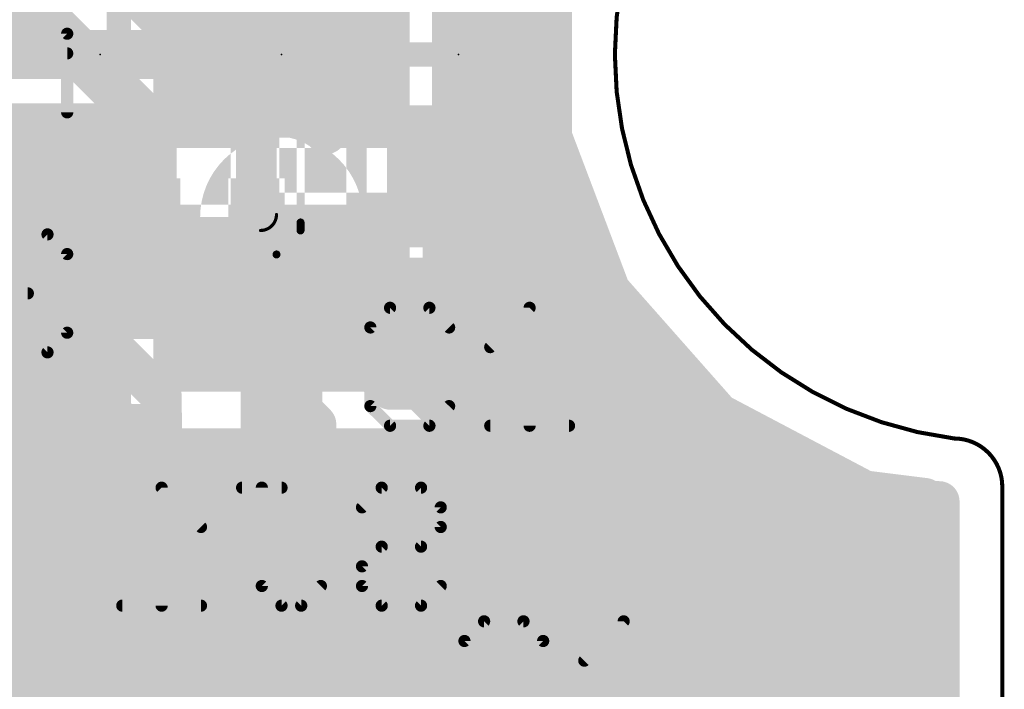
# Model space of a CAD drawing. Extents: x -10.6 to 10.2, y -11.9 to 11.9.
# Tile 10 of 13: x 3.9 to 10, y -4 to 0.2. Entities that reach past the tile are written whole.
import ezdxf

# ---------------------------------------------------------------- set-up
doc = ezdxf.new("R2010")
doc.units = 0
for name, color, linetype in [('1', 22, 'CONTINUOUS'), ('16', 175, 'CONTINUOUS'), ('18', 82, 'CONTINUOUS'), ('20', 7, 'CONTINUOUS'), ('21', 253, 'CONTINUOUS'), ('22', 253, 'CONTINUOUS'), ('23', 7, 'CONTINUOUS'), ('24', 7, 'CONTINUOUS'), ('25', 253, 'CONTINUOUS'), ('26', 253, 'CONTINUOUS'), ('52', 253, 'CONTINUOUS')]:
    doc.layers.add(name, color=color, linetype=linetype)

# ---------------------------------------------------------------- blocks, each defined once
blk = doc.blocks.new('RECT142240X142240R25')
at = {"const_width": 0.1111}
blk.add_lwpolyline([(0.3889, -0.3334), (0.3889, 0.3334, 0.4142), (0.3334, 0.3889), (-0.3334, 0.3889, 0.4142), (-0.3889, 0.3334), (-0.3889, -0.3334, 0.4142), (-0.3334, -0.3889), (0.3334, -0.3889, 0.4142)], format="xyb", close=True, dxfattribs=at)
blk.add_solid([(-0.3588, -0.3588), (0.3588, -0.3588), (-0.3588, 0.3588), (0.3588, 0.3588)])
blk = doc.blocks.new('RECT')
blk.add_solid([(-0.5, -0.5), (0.5, -0.5), (-0.5, 0.5), (0.5, 0.5)])
blk = doc.blocks.new('ROUNDV')
at = {"const_width": 0.5}
blk.add_lwpolyline([(0, -0.25, 1), (0, 0.25, 1), (0, -0.25)], format="xyb", dxfattribs=at)

msp = doc.modelspace()

# ---------------------------------------------------------------- linework, layer by layer
at = {"layer": '1'}
for points, const_width in [([(4.0386, 0.2032), (4.0386, 1.0198)], 0.3048), ([(4.6938, 0.5132), (5.334, -0.127)], 0.3048), ([(5.8039, 0.517), (5.8039, 0.2353)], 0.254), ([(5.2018, -0.2416), (4.5662, 0.394)], 0.254), ([(4.7062, 0.254), (5.8039, 0.254)], 0.254), ([(2.6924, 0.2032), (4.0386, 0.2032)], 0.3048), ([(4.6938, -0.452), (4.0386, 0.2032)], 0.3048), ([(5.8039, 0.2353), (6.0354, 0.0038)], 0.254), ([(4.9602, 0), (6.0288, 0)], 0.254), ([(6.0354, 0.0038), (5.9685, -0.0348)], 0.254), ([(5.9685, -0.0348), (5.8768, -0.1265)], 0.254), ([(5.334, -0.127), (5.334, -1.0152)], 0.3048), ([(5.8768, -0.1265), (5.812, -0.2387)], 0.254), ([(5.2018, -0.394), (5.2018, -0.2416)], 0.254), ([(5.812, -0.2387), (5.7785, -0.3638)], 0.254), ([(5.2018, -0.254), (5.8079, -0.254)], 0.254), ([(5.7785, -0.3638), (5.7785, -0.4959)], 0.254), ([(4.6938, -1.025), (4.6938, -0.452)], 0.3048), ([(5.3438, -0.394), (5.2018, -0.394)], 0.254), ([(5.569, -0.394), (5.3438, -0.394)], 0.254), ([(5.3438, -0.394), (5.3438, -1.025)], 0.254), ([(5.3438, -1.025), (5.3438, -0.394)], 0.254), ([(5.6659, -0.42), (5.569, -0.394)], 0.254), ([(5.7527, -0.4701), (5.6659, -0.42)], 0.254), ([(5.7785, -0.4959), (5.7527, -0.4701)], 0.254), ([(5.3438, -0.508), (5.3438, -0.508)], 0.254), ([(6.3508, -1.0152), (6.604, -0.762)], 0.3048), ([(5.3438, -0.762), (5.3438, -0.762)], 0.254), ([(6.5087, -1.5875), (6.5087, -0.8573)], 0.254), ([(6.5087, -0.8573), (6.6993, -0.8573)], 0.254), ([(6.6993, -0.8573), (6.6993, -1.5875)], 0.254), ([(4.0438, -1.025), (4.0438, -1.4276)], 0.254), ([(4.6938, -1.025), (4.6938, -1.2902)], 0.254), ([(5.334, -1.0152), (6.3508, -1.0152)], 0.3048), ([(5.334, -1.0152), (5.3438, -1.025)], 0.254), ([(5.3438, -1.016), (5.3438, -1.016)], 0.254), ([(5.3438, -1.025), (5.3438, -1.025)], 0.254), ([(6.5087, -1.016), (6.6993, -1.016)], 0.254), ([(7.396, -1.2853), (7.4295, -1.1602)], 0.254), ([(7.4295, -1.1602), (7.4295, -1.1536)], 0.254), ([(7.4295, -1.1536), (7.5514, -1.4758)], 0.254), ([(4.6938, -1.2902), (5.715, -2.3114)], 0.254), ([(6.5087, -1.27), (6.6993, -1.27)], 0.254), ([(7.3312, -1.3975), (7.396, -1.2853)], 0.254), ([(7.4001, -1.27), (7.4735, -1.27)], 0.254), ([(5.8738, -1.4221), (5.8796, -1.4004)], 0.254), ([(5.8796, -1.4004), (5.9685, -1.4892)], 0.254), ([(7.2395, -1.4892), (7.3312, -1.3975)], 0.254), ([(4.0438, -1.4276), (4.7498, -2.1336)], 0.254), ([(5.8237, -1.5089), (5.8738, -1.4221)], 0.254), ([(7.5514, -1.4758), (7.5514, -1.4758)], 0.254), ([(7.5514, -1.4758), (8.2319, -2.2467)], 0.254), ([(5.7527, -1.5799), (5.8237, -1.5089)], 0.254), ([(5.8086, -1.524), (6.0288, -1.524)], 0.254), ([(5.9685, -1.4892), (6.0807, -1.554)], 0.254), ([(6.5087, -1.524), (6.6993, -1.524)], 0.254), ([(7.1273, -1.554), (7.2395, -1.4892)], 0.254), ([(7.1792, -1.524), (7.5939, -1.524)], 0.254), ([(3.3938, -1.5904), (4.0894, -2.286)], 0.254), ([(5.6977, -1.6116), (5.7527, -1.5799)], 0.254), ([(6.0807, -1.554), (6.2058, -1.5875)], 0.254), ([(6.2058, -1.5875), (6.5087, -1.5875)], 0.254), ([(6.6993, -1.5875), (7.0022, -1.5875)], 0.254), ([(7.0022, -1.5875), (7.1273, -1.554)], 0.254), ([(5.9149, -1.8288), (5.6977, -1.6116)], 0.254), ([(5.8641, -1.778), (7.8181, -1.778)], 0.254), ([(6.1795, -2.0934), (5.9149, -1.8288)], 0.254), ([(6.1181, -2.032), (8.0424, -2.032)], 0.254), ([(6.3623, -2.0934), (6.1795, -2.0934)], 0.254), ([(6.5549, -2.286), (6.3623, -2.0934)], 0.254), ([(4.7498, -2.1336), (4.7498, -3.3528)], 0.254), ([(8.2319, -2.2467), (8.2319, -2.2467)], 0.254), ([(8.2319, -2.2467), (9.141, -2.7269)], 0.254), ([(4.0894, -2.286), (4.0894, -3.4544)], 0.254), ([(5.715, -2.3114), (5.715, -2.799)], 0.254), ([(6.8398, -2.286), (6.5549, -2.286)], 0.254), ([(6.5549, -2.286), (8.3064, -2.286)], 0.254), ([(7.7724, -3.2186), (6.8398, -2.286)], 0.254), ([(7.0938, -2.54), (8.7872, -2.54)], 0.254), ([(6.6294, -2.794), (5.72, -2.794)], 0.3048), ([(7.2644, -3.429), (6.6294, -2.794)], 0.3048), ([(9.141, -2.7269), (9.141, -2.7269)], 0.254), ([(9.141, -2.7269), (9.5171, -2.7739)], 0.254), ([(5.72, -2.794), (5.715, -2.799)], 0.254), ([(7.3478, -2.794), (9.6063, -2.794)], 0.254), ([(9.5171, -2.7739), (9.5369, -2.7937)], 0.254), ([(9.5369, -2.7937), (9.6063, -2.7937)], 0.254), ([(9.6063, -2.7937), (9.6063, -7.8994)], 0.254), ([(7.6018, -3.048), (9.6063, -3.048)], 0.254), ([(7.7724, -5.4991), (7.7724, -3.2186)], 0.254), ([(7.7724, -3.302), (9.6063, -3.302)], 0.254), ([(4.7498, -3.3528), (5.146, -3.749)], 0.254), ([(4.7498, -5.9436), (4.7498, -3.3528)], 0.254), ([(7.2644, -4.699), (7.2644, -3.429)], 0.3048), ([(4.0894, -3.4544), (3.7948, -3.749)], 0.254), ([(4.0894, -6.8326), (4.0894, -3.4544)], 0.254), ([(7.7724, -3.556), (9.6063, -3.556)], 0.254), ([(3.7948, -3.749), (3.115, -3.749)], 0.254), ([(5.146, -3.749), (5.715, -3.749)], 0.254), ([(7.7724, -3.81), (9.6063, -3.81)], 0.254), ([(7.7724, -4.064), (9.6063, -4.064)], 0.254)]:
    msp.add_lwpolyline(points, dxfattribs=dict(at, const_width=const_width))
for points, const_width in [([(4.7062, 0.3175, 1), (4.7062, 0.1905)], 0.127), ([(5.8039, 0.1905, 1), (5.8039, 0.3175)], 0.127), ([(4.0925, 0.2571, 1), (3.9847, 0.1493)], 0.1524), ([(4.0386, 0.127, 1), (4.0386, 0.2794)], 0.1524), ([(5.8488, 0.2802, 1), (5.759, 0.1904)], 0.127), ([(3.9624, 0.2032, 1), (4.1148, 0.2032)], 0.1524), ([(5.7404, 0.2353, 1), (5.8674, 0.2353)], 0.127), ([(4.9602, 0.0635, 1), (4.9602, -0.0635)], 0.127), ([(6.0671, -0.0512, 1), (6.0036, 0.0588)], 0.127), ([(6.0288, -0.0635, 1), (6.0288, 0.0635)], 0.127), ([(5.9367, 0.0202, 1), (6.0002, -0.0898)], 0.127), ([(6.0134, -0.0797, 1), (5.9236, 0.0101)], 0.127), ([(5.9905, -0.0411, 1), (6.0803, 0.0487)], 0.127), ([(5.4102, -0.127, 1), (5.2578, -0.127)], 0.1524), ([(5.2801, -0.1809, 1), (5.3879, -0.0731)], 0.1524), ([(5.9318, -0.1582, 1), (5.8218, -0.0947)], 0.127), ([(5.8319, -0.0816, 1), (5.9217, -0.1714)], 0.127), ([(5.2653, -0.2416, 1), (5.1383, -0.2416)], 0.127), ([(5.8734, -0.2551, 1), (5.7507, -0.2222)], 0.127), ([(5.2018, -0.1905, 1), (5.2018, -0.3175)], 0.127), ([(5.1569, -0.2865, 1), (5.2467, -0.1967)], 0.127), ([(5.757, -0.2069, 1), (5.867, -0.2704)], 0.127), ([(5.8079, -0.3175, 1), (5.8079, -0.1905)], 0.127), ([(5.842, -0.3638, 1), (5.715, -0.3638)], 0.127), ([(4.77, -0.452, 1), (4.6176, -0.452)], 0.1524), ([(5.2018, -0.3305, 1), (5.2018, -0.4575)], 0.127), ([(5.3438, -0.3305, 1), (5.3438, -0.4575)], 0.127), ([(5.4073, -0.394, 1), (5.2803, -0.394)], 0.127), ([(5.4073, -0.394, 1), (5.2803, -0.394)], 0.127), ([(5.3438, -0.4575, 1), (5.3438, -0.3305)], 0.127), ([(5.5854, -0.3327, 1), (5.5525, -0.4553)], 0.127), ([(5.569, -0.4575, 1), (5.569, -0.3305)], 0.127), ([(5.6976, -0.365, 1), (5.6341, -0.475)], 0.127), ([(5.6494, -0.4813, 1), (5.6823, -0.3586)], 0.127), ([(5.7172, -0.3474, 1), (5.8398, -0.3803)], 0.127), ([(4.6399, -0.5059, 1), (4.7477, -0.3981)], 0.1524), ([(5.1383, -0.394, 1), (5.2653, -0.394)], 0.127), ([(5.7976, -0.4252, 1), (5.7078, -0.515)], 0.127), ([(5.721, -0.5251, 1), (5.7845, -0.4151)], 0.127), ([(5.3438, -0.4445, 1), (5.3438, -0.5715)], 0.127), ([(5.3438, -0.5715, 1), (5.3438, -0.4445)], 0.127), ([(5.7336, -0.5408, 1), (5.8234, -0.451)], 0.127), ([(5.715, -0.4959, 1), (5.842, -0.4959)], 0.127), ([(6.6579, -0.8159, 1), (6.5501, -0.7081)], 0.1524), ([(5.3438, -0.6985, 1), (5.3438, -0.8255)], 0.127), ([(5.3438, -0.8255, 1), (5.3438, -0.6985)], 0.127), ([(6.5722, -0.8573, 1), (6.4452, -0.8573)], 0.127), ([(6.5087, -0.7938, 1), (6.5087, -0.9208)], 0.127), ([(6.7628, -0.8573, 1), (6.6357, -0.8573)], 0.127), ([(6.6993, -0.9208, 1), (6.6993, -0.7938)], 0.127), ([(4.1073, -1.025, 1), (3.9803, -1.025)], 0.127), ([(4.7573, -1.025, 1), (4.6303, -1.025)], 0.127), ([(5.334, -0.939, 1), (5.334, -1.0914)], 0.1524), ([(5.3789, -0.9703, 1), (5.2891, -1.0601)], 0.127), ([(5.3438, -0.9525, 1), (5.3438, -1.0795)], 0.127), ([(5.3438, -0.9615, 1), (5.3438, -1.0885)], 0.127), ([(5.2989, -1.0699, 1), (5.3887, -0.9801)], 0.127), ([(5.3438, -1.0795, 1), (5.3438, -0.9525)], 0.127), ([(5.3438, -1.0885, 1), (5.3438, -0.9615)], 0.127), ([(6.2969, -0.9613, 1), (6.4047, -1.0691)], 0.1524), ([(6.3508, -1.0914, 1), (6.3508, -0.939)], 0.1524), ([(6.5087, -0.9525, 1), (6.5087, -1.0795)], 0.127), ([(6.6993, -1.0795, 1), (6.6993, -0.9525)], 0.127), ([(4.6176, -1.025, 1), (4.77, -1.025)], 0.1524), ([(5.2578, -1.0152, 1), (5.4102, -1.0152)], 0.1524), ([(5.2803, -1.025, 1), (5.4073, -1.025)], 0.127), ([(5.2803, -1.025, 1), (5.4073, -1.025)], 0.127), ([(7.4889, -1.1311, 1), (7.3701, -1.176)], 0.127), ([(7.493, -1.1536, 1), (7.366, -1.1536)], 0.127), ([(7.4908, -1.1766, 1), (7.3682, -1.1437)], 0.127), ([(7.366, -1.1602, 1), (7.493, -1.1602)], 0.127), ([(4.7387, -1.2453, 1), (4.6489, -1.3351)], 0.127), ([(6.5087, -1.2065, 1), (6.5087, -1.3335)], 0.127), ([(6.6993, -1.3335, 1), (6.6993, -1.2065)], 0.127), ([(7.4001, -1.2065, 1), (7.4001, -1.3335)], 0.127), ([(7.451, -1.3171, 1), (7.341, -1.2536)], 0.127), ([(7.4735, -1.3335, 1), (7.4735, -1.2065)], 0.127), ([(4.6303, -1.2902, 1), (4.7573, -1.2902)], 0.127), ([(7.3346, -1.2689, 1), (7.4573, -1.3018)], 0.127), ([(5.9245, -1.3555, 1), (5.8347, -1.4453)], 0.127), ([(5.941, -1.4168, 1), (5.8183, -1.3839)], 0.127), ([(7.3761, -1.4424, 1), (7.2863, -1.3526)], 0.127), ([(4.0887, -1.3827, 1), (3.9989, -1.4725)], 0.127), ([(5.8125, -1.4056, 1), (5.9352, -1.4385)], 0.127), ([(5.9288, -1.4538, 1), (5.8188, -1.3903)], 0.127), ([(7.2762, -1.3658, 1), (7.3862, -1.4293)], 0.127), ([(7.6149, -1.4758, 1), (7.4879, -1.4758)], 0.127), ([(7.599, -1.4338, 1), (7.5038, -1.5178)], 0.127), ([(3.9803, -1.4276, 1), (4.1073, -1.4276)], 0.127), ([(5.8086, -1.4605, 1), (5.8086, -1.5875)], 0.127), ([(5.7687, -1.4772, 1), (5.8787, -1.5407)], 0.127), ([(5.8686, -1.5538, 1), (5.7788, -1.464)], 0.127), ([(6.0002, -1.4342, 1), (5.9367, -1.5442)], 0.127), ([(5.9236, -1.5341, 1), (6.0134, -1.4443)], 0.127), ([(6.0288, -1.5875, 1), (6.0288, -1.4605)], 0.127), ([(6.5087, -1.4605, 1), (6.5087, -1.5875)], 0.127), ([(6.6993, -1.5875, 1), (6.6993, -1.4605)], 0.127), ([(7.1792, -1.4605, 1), (7.1792, -1.5875)], 0.127), ([(7.1946, -1.4443, 1), (7.2844, -1.5341)], 0.127), ([(7.2713, -1.5442, 1), (7.2078, -1.4342)], 0.127), ([(7.4879, -1.4758, 1), (7.6149, -1.4758)], 0.127), ([(7.492, -1.4983, 1), (7.6108, -1.4534)], 0.127), ([(7.5939, -1.5875, 1), (7.5939, -1.4605)], 0.127), ([(5.7078, -1.535, 1), (5.7976, -1.6248)], 0.127), ([(5.7845, -1.6349, 1), (5.721, -1.5249)], 0.127), ([(6.0971, -1.4926, 1), (6.0642, -1.6153)], 0.127), ([(6.0489, -1.609, 1), (6.1124, -1.499)], 0.127), ([(6.2058, -1.524, 1), (6.2058, -1.651)], 0.127), ([(6.1894, -1.6488, 1), (6.2223, -1.5262)], 0.127), ([(6.5087, -1.651, 1), (6.5087, -1.524)], 0.127), ([(6.6993, -1.524, 1), (6.6993, -1.651)], 0.127), ([(6.9857, -1.5262, 1), (7.0186, -1.6488)], 0.127), ([(7.0022, -1.651, 1), (7.0022, -1.524)], 0.127), ([(7.0956, -1.499, 1), (7.1591, -1.609)], 0.127), ([(7.1438, -1.6153, 1), (7.1109, -1.4926)], 0.127), ([(5.7426, -1.5667, 1), (5.6528, -1.6565)], 0.127), ([(5.666, -1.5566, 1), (5.7295, -1.6666)], 0.127), ([(6.4452, -1.5875, 1), (6.5722, -1.5875)], 0.127), ([(6.6357, -1.5875, 1), (6.7628, -1.5875)], 0.127), ([(5.8641, -1.7145, 1), (5.8641, -1.8415)], 0.127), ([(7.8181, -1.8415, 1), (7.8181, -1.7145)], 0.127), ([(5.9598, -1.7839, 1), (5.87, -1.8737)], 0.127), ([(5.87, -1.8737, 1), (5.9598, -1.7839)], 0.127), ([(6.1181, -1.9685, 1), (6.1181, -2.0955)], 0.127), ([(8.0424, -2.0955, 1), (8.0424, -1.9685)], 0.127), ([(6.1795, -2.0299, 1), (6.1795, -2.1569)], 0.127), ([(6.4072, -2.0485, 1), (6.3174, -2.1383)], 0.127), ([(6.3623, -2.1569, 1), (6.3623, -2.0299)], 0.127), ([(4.8133, -2.1336, 1), (4.6863, -2.1336)], 0.127), ([(4.7049, -2.1785, 1), (4.7947, -2.0887)], 0.127), ([(6.1346, -2.1383, 1), (6.2244, -2.0485)], 0.127), ([(8.2319, -2.1832, 1), (8.2319, -2.3102)], 0.127), ([(8.2615, -2.1905, 1), (8.2022, -2.3028)], 0.127), ([(8.1843, -2.2887, 1), (8.2795, -2.2046)], 0.127), ([(8.2319, -2.3102, 1), (8.2319, -2.1832)], 0.127), ([(4.1529, -2.286, 1), (4.0259, -2.286)], 0.127), ([(4.0445, -2.3309, 1), (4.1343, -2.2411)], 0.127), ([(5.7785, -2.3114, 1), (5.6515, -2.3114)], 0.127), ([(5.6701, -2.3563, 1), (5.7599, -2.2665)], 0.127), ([(6.5549, -2.2225, 1), (6.5549, -2.3495)], 0.127), ([(6.5549, -2.2225, 1), (6.5549, -2.3495)], 0.127), ([(6.51, -2.3309, 1), (6.5998, -2.2411)], 0.127), ([(6.8847, -2.2411, 1), (6.7949, -2.3309)], 0.127), ([(6.8398, -2.3495, 1), (6.8398, -2.2225)], 0.127), ([(8.3064, -2.3495, 1), (8.3064, -2.2225)], 0.127), ([(7.0938, -2.4765, 1), (7.0938, -2.6035)], 0.127), ([(8.7872, -2.6035, 1), (8.7872, -2.4765)], 0.127), ([(5.72, -2.7178, 1), (5.72, -2.8702)], 0.1524), ([(6.6833, -2.7401, 1), (6.5755, -2.8479)], 0.1524), ([(6.6294, -2.8702, 1), (6.6294, -2.7178)], 0.1524), ([(9.141, -2.6634, 1), (9.141, -2.7904)], 0.127), ([(9.1489, -2.6639, 1), (9.1332, -2.7899)], 0.127), ([(9.1114, -2.783, 1), (9.1707, -2.6707)], 0.127), ([(9.141, -2.7904, 1), (9.141, -2.6634)], 0.127), ([(5.6701, -2.7541, 1), (5.7599, -2.8439)], 0.127), ([(5.7649, -2.8389, 1), (5.6751, -2.7491)], 0.127), ([(7.3478, -2.7305, 1), (7.3478, -2.8575)], 0.127), ([(9.562, -2.729, 1), (9.4722, -2.8188)], 0.127), ([(9.5369, -2.7302, 1), (9.5369, -2.8572)], 0.127), ([(9.492, -2.8386, 1), (9.5818, -2.7488)], 0.127), ([(9.5093, -2.8369, 1), (9.525, -2.7109)], 0.127), ([(9.6698, -2.7937, 1), (9.5428, -2.7937)], 0.127), ([(9.6063, -2.8572, 1), (9.6063, -2.7302)], 0.127), ([(9.6063, -2.8575, 1), (9.6063, -2.7305)], 0.127), ([(5.6515, -2.799, 1), (5.7785, -2.799)], 0.127), ([(7.6018, -2.9845, 1), (7.6018, -3.1115)], 0.127), ([(9.6063, -3.1115, 1), (9.6063, -2.9845)], 0.127), ([(7.8359, -3.2186, 1), (7.7089, -3.2186)], 0.127), ([(7.7275, -3.2635, 1), (7.8173, -3.1737)], 0.127), ([(7.7724, -3.2385, 1), (7.7724, -3.3655)], 0.127), ([(9.6063, -3.3655, 1), (9.6063, -3.2385)], 0.127), ([(4.7947, -3.3079, 1), (4.7049, -3.3977)], 0.127), ([(4.8133, -3.3528, 1), (4.6863, -3.3528)], 0.127), ([(4.6863, -3.3528, 1), (4.8133, -3.3528)], 0.127), ([(7.3406, -3.429, 1), (7.1882, -3.429)], 0.1524), ([(7.2105, -3.4829, 1), (7.3183, -3.3751)], 0.1524), ([(4.1529, -3.4544, 1), (4.0259, -3.4544)], 0.127), ([(4.1343, -3.4993, 1), (4.0445, -3.4095)], 0.127), ([(4.0259, -3.4544, 1), (4.1529, -3.4544)], 0.127), ([(7.7724, -3.4925, 1), (7.7724, -3.6195)], 0.127), ([(9.6063, -3.6195, 1), (9.6063, -3.4925)], 0.127), ([(3.7948, -3.8125, 1), (3.7948, -3.6855)], 0.127), ([(5.146, -3.6855, 1), (5.146, -3.8125)], 0.127), ([(5.715, -3.8125, 1), (5.715, -3.6855)], 0.127), ([(3.7499, -3.7041, 1), (3.8397, -3.7939)], 0.127), ([(5.1011, -3.7939, 1), (5.1909, -3.7041)], 0.127), ([(7.7724, -3.7465, 1), (7.7724, -3.8735)], 0.127), ([(9.6063, -3.8735, 1), (9.6063, -3.7465)], 0.127), ([(7.7724, -4.0005, 1), (7.7724, -4.1275)], 0.127), ([(9.6063, -4.1275, 1), (9.6063, -4.0005)], 0.127)]:
    msp.add_lwpolyline(points, format="xyb", dxfattribs=dict(at, const_width=const_width))
at = {"layer": '16'}
for points, const_width in [([(5.5, 1.27), (5.5, 0)], 0.2032), ([(6.5795, -0.6804), (6.5795, 0.6999)], 0.254), ([(7.1876, 0.5141), (7.1876, -0.5141)], 0.254), ([(6.5795, 0.254), (7.1876, 0.254)], 0.254), ([(3.4, 0), (5.5, 0)], 0.3048), ([(6.5795, 0), (7.1876, 0)], 0.254), ([(6.5795, -0.254), (7.1876, -0.254)], 0.254), ([(3.2211, -0.4318), (4.4205, -0.4318)], 0.254), ([(4.4205, -0.4318), (4.4205, -0.6804)], 0.254), ([(-7.1876, -0.508), (4.4205, -0.508)], 0.254), ([(6.5795, -0.508), (7.1876, -0.508)], 0.254), ([(7.1876, -0.5141), (7.5514, -1.4758)], 0.254), ([(4.395, -0.7059), (4.3449, -0.7927)], 0.254), ([(4.4205, -0.6804), (4.395, -0.7059)], 0.254), ([(6.605, -0.7059), (6.5795, -0.6804)], 0.254), ([(6.6551, -0.7927), (6.605, -0.7059)], 0.254), ([(-7.2814, -0.762), (4.3626, -0.762)], 0.254), ([(4.3449, -0.7927), (4.3189, -0.8896)], 0.254), ([(6.6374, -0.762), (7.2814, -0.762)], 0.254), ([(6.6811, -0.8896), (6.6551, -0.7927)], 0.254), ([(4.3189, -0.8896), (4.3189, -1.397)], 0.254), ([(6.6811, -1.397), (6.6811, -0.8896)], 0.254), ([(-7.3775, -1.016), (4.3189, -1.016)], 0.254), ([(6.6811, -1.016), (7.3775, -1.016)], 0.254), ([(-7.4735, -1.27), (4.3189, -1.27)], 0.254), ([(6.6811, -1.27), (7.4735, -1.27)], 0.254), ([(4.3189, -1.397), (5.373, -1.397)], 0.254), ([(5.373, -1.397), (5.373, -1.651)], 0.254), ([(5.627, -1.651), (5.627, -1.397)], 0.254), ([(5.627, -1.397), (6.6811, -1.397)], 0.254), ([(7.5514, -1.4758), (7.5514, -1.4758)], 0.254), ([(7.5514, -1.4758), (8.2319, -2.2467)], 0.254), ([(-7.5939, -1.524), (5.373, -1.524)], 0.254), ([(5.627, -1.524), (7.5939, -1.524)], 0.254), ([(5.373, -1.651), (4.3189, -1.651)], 0.254), ([(4.3189, -1.651), (4.3189, -2.1584)], 0.254), ([(5.373, -2.4892), (5.373, -1.651)], 0.254), ([(5.373, -1.651), (5.627, -1.651)], 0.254), ([(5.627, -1.651), (5.627, -2.4892)], 0.254), ([(6.6811, -1.651), (5.627, -1.651)], 0.254), ([(6.6811, -2.1584), (6.6811, -1.651)], 0.254), ([(-7.8181, -1.778), (4.3189, -1.778)], 0.254), ([(5.373, -1.778), (5.627, -1.778)], 0.254), ([(6.6811, -1.778), (7.8181, -1.778)], 0.254), ([(-8.0424, -2.032), (4.3189, -2.032)], 0.254), ([(5.373, -2.032), (5.627, -2.032)], 0.254), ([(6.6811, -2.032), (8.0424, -2.032)], 0.254), ([(4.3189, -2.1584), (4.3449, -2.2553)], 0.254), ([(6.6551, -2.2553), (6.6811, -2.1584)], 0.254), ([(4.3449, -2.2553), (4.395, -2.3421)], 0.254), ([(6.605, -2.3421), (6.6551, -2.2553)], 0.254), ([(8.2319, -2.2467), (8.2319, -2.2467)], 0.254), ([(8.2319, -2.2467), (9.141, -2.7269)], 0.254), ([(1.893, -2.286), (4.3626, -2.286)], 0.254), ([(5.373, -2.286), (5.627, -2.286)], 0.254), ([(6.6374, -2.286), (8.3064, -2.286)], 0.254), ([(4.395, -2.3421), (4.466, -2.4131)], 0.254), ([(6.534, -2.4131), (6.605, -2.3421)], 0.254), ([(4.466, -2.4131), (4.5528, -2.4632)], 0.254), ([(6.4472, -2.4632), (6.534, -2.4131)], 0.254), ([(4.5528, -2.4632), (4.6497, -2.4892)], 0.254), ([(4.6497, -2.4892), (5.373, -2.4892)], 0.254), ([(5.627, -2.4892), (6.3503, -2.4892)], 0.254), ([(6.3503, -2.4892), (6.4472, -2.4632)], 0.254), ([(2.147, -2.54), (8.7872, -2.54)], 0.254), ([(9.141, -2.7269), (9.141, -2.7269)], 0.254), ([(9.141, -2.7269), (9.5171, -2.7739)], 0.254), ([(2.159, -2.794), (9.6063, -2.794)], 0.254), ([(9.5171, -2.7739), (9.5369, -2.7937)], 0.254), ([(9.5369, -2.7937), (9.6063, -2.7937)], 0.254), ([(9.6063, -2.7937), (9.6063, -9.2)], 0.254), ([(2.147, -3.048), (9.6063, -3.048)], 0.254), ([(2.0066, -3.302), (9.6063, -3.302)], 0.254), ([(2.0066, -3.556), (9.6063, -3.556)], 0.254), ([(2.0066, -3.81), (9.6063, -3.81)], 0.254), ([(2.0066, -4.064), (9.6063, -4.064)], 0.254)]:
    msp.add_lwpolyline(points, dxfattribs=dict(at, const_width=const_width))
for points, const_width in [([(6.5795, 0.3175, 1), (6.5795, 0.1905)], 0.127), ([(7.1876, 0.1905, 1), (7.1876, 0.3175)], 0.127), ([(5.5, -0.0762, 1), (5.5, 0.0762)], 0.1524), ([(6.5795, 0.0635, 1), (6.5795, -0.0635)], 0.127), ([(7.1876, -0.0635, 1), (7.1876, 0.0635)], 0.127), ([(5.4492, 0, 1), (5.5508, 0)], 0.1016), ([(6.5795, -0.1905, 1), (6.5795, -0.3175)], 0.127), ([(7.1876, -0.3175, 1), (7.1876, -0.1905)], 0.127), ([(4.484, -0.4318, 1), (4.357, -0.4318)], 0.127), ([(4.4205, -0.4953, 1), (4.4205, -0.3683)], 0.127), ([(4.4205, -0.5715, 1), (4.4205, -0.4445)], 0.127), ([(6.5795, -0.4445, 1), (6.5795, -0.5715)], 0.127), ([(7.247, -0.4916, 1), (7.1282, -0.5366)], 0.127), ([(7.1876, -0.5715, 1), (7.1876, -0.4445)], 0.127), ([(7.1241, -0.5141, 1), (7.2511, -0.5141)], 0.127), ([(4.3501, -0.661, 1), (4.4399, -0.7508)], 0.127), ([(4.45, -0.7376, 1), (4.34, -0.6741)], 0.127), ([(4.4654, -0.7253, 1), (4.3756, -0.6355)], 0.127), ([(6.6244, -0.6355, 1), (6.5346, -0.7253)], 0.127), ([(6.66, -0.6741, 1), (6.55, -0.7376)], 0.127), ([(6.5601, -0.7508, 1), (6.6499, -0.661)], 0.127), ([(4.4062, -0.8092, 1), (4.2835, -0.7763)], 0.127), ([(4.357, -0.6804, 1), (4.484, -0.6804)], 0.127), ([(4.3626, -0.8255, 1), (4.3626, -0.6985)], 0.127), ([(6.516, -0.6804, 1), (6.643, -0.6804)], 0.127), ([(6.6374, -0.6985, 1), (6.6374, -0.8255)], 0.127), ([(6.7165, -0.7763, 1), (6.5938, -0.8092)], 0.127), ([(7.2814, -0.8255, 1), (7.2814, -0.6985)], 0.127), ([(4.2899, -0.761, 1), (4.3999, -0.8245)], 0.127), ([(6.6001, -0.8245, 1), (6.7101, -0.761)], 0.127), ([(4.3824, -0.8896, 1), (4.2554, -0.8896)], 0.127), ([(6.7446, -0.8896, 1), (6.6176, -0.8896)], 0.127), ([(4.2576, -0.8732, 1), (4.3802, -0.9061)], 0.127), ([(6.6198, -0.9061, 1), (6.7424, -0.8732)], 0.127), ([(4.3189, -1.0795, 1), (4.3189, -0.9525)], 0.127), ([(6.6811, -0.9525, 1), (6.6811, -1.0795)], 0.127), ([(7.3775, -1.0795, 1), (7.3775, -0.9525)], 0.127), ([(4.3189, -1.3335, 1), (4.3189, -1.2065)], 0.127), ([(6.6811, -1.2065, 1), (6.6811, -1.3335)], 0.127), ([(7.4735, -1.3335, 1), (7.4735, -1.2065)], 0.127), ([(4.3189, -1.3335, 1), (4.3189, -1.4605)], 0.127), ([(5.4365, -1.397, 1), (5.3095, -1.397)], 0.127), ([(5.373, -1.4605, 1), (5.373, -1.3335)], 0.127), ([(5.6905, -1.397, 1), (5.5635, -1.397)], 0.127), ([(5.627, -1.3335, 1), (5.627, -1.4605)], 0.127), ([(6.6811, -1.4605, 1), (6.6811, -1.3335)], 0.127), ([(4.2554, -1.397, 1), (4.3824, -1.397)], 0.127), ([(6.6176, -1.397, 1), (6.7446, -1.397)], 0.127), ([(7.6149, -1.4758, 1), (7.4879, -1.4758)], 0.127), ([(7.599, -1.4338, 1), (7.5038, -1.5178)], 0.127), ([(5.373, -1.5875, 1), (5.373, -1.4605)], 0.127), ([(5.627, -1.4605, 1), (5.627, -1.5875)], 0.127), ([(7.4879, -1.4758, 1), (7.6149, -1.4758)], 0.127), ([(7.492, -1.4983, 1), (7.6108, -1.4534)], 0.127), ([(7.5939, -1.5875, 1), (7.5939, -1.4605)], 0.127), ([(4.3189, -1.5875, 1), (4.3189, -1.7145)], 0.127), ([(4.3824, -1.651, 1), (4.2554, -1.651)], 0.127), ([(5.4365, -1.651, 1), (5.3095, -1.651)], 0.127), ([(5.373, -1.5875, 1), (5.373, -1.7145)], 0.127), ([(5.373, -1.7145, 1), (5.373, -1.5875)], 0.127), ([(5.6905, -1.651, 1), (5.5635, -1.651)], 0.127), ([(5.627, -1.5875, 1), (5.627, -1.7145)], 0.127), ([(5.627, -1.7145, 1), (5.627, -1.5875)], 0.127), ([(6.7446, -1.651, 1), (6.6176, -1.651)], 0.127), ([(6.6811, -1.7145, 1), (6.6811, -1.5875)], 0.127), ([(5.3095, -1.651, 1), (5.4365, -1.651)], 0.127), ([(5.5635, -1.651, 1), (5.6905, -1.651)], 0.127), ([(4.3189, -1.8415, 1), (4.3189, -1.7145)], 0.127), ([(5.373, -1.7145, 1), (5.373, -1.8415)], 0.127), ([(5.627, -1.8415, 1), (5.627, -1.7145)], 0.127), ([(6.6811, -1.7145, 1), (6.6811, -1.8415)], 0.127), ([(7.8181, -1.8415, 1), (7.8181, -1.7145)], 0.127), ([(4.3189, -2.0955, 1), (4.3189, -1.9685)], 0.127), ([(5.373, -1.9685, 1), (5.373, -2.0955)], 0.127), ([(5.627, -2.0955, 1), (5.627, -1.9685)], 0.127), ([(6.6811, -1.9685, 1), (6.6811, -2.0955)], 0.127), ([(8.0424, -2.0955, 1), (8.0424, -1.9685)], 0.127), ([(4.3802, -2.1419, 1), (4.2576, -2.1748)], 0.127), ([(6.7424, -2.1748, 1), (6.6198, -2.1419)], 0.127), ([(4.2554, -2.1584, 1), (4.3824, -2.1584)], 0.127), ([(4.3999, -2.2235, 1), (4.2899, -2.287)], 0.127), ([(6.7101, -2.287, 1), (6.6001, -2.2235)], 0.127), ([(6.6176, -2.1584, 1), (6.7446, -2.1584)], 0.127), ([(8.2319, -2.1832, 1), (8.2319, -2.3102)], 0.127), ([(8.2615, -2.1905, 1), (8.2022, -2.3028)], 0.127), ([(8.1843, -2.2887, 1), (8.2795, -2.2046)], 0.127), ([(8.2319, -2.3102, 1), (8.2319, -2.1832)], 0.127), ([(4.2835, -2.2717, 1), (4.4062, -2.2388)], 0.127), ([(4.3626, -2.3495, 1), (4.3626, -2.2225)], 0.127), ([(5.373, -2.2225, 1), (5.373, -2.3495)], 0.127), ([(5.627, -2.3495, 1), (5.627, -2.2225)], 0.127), ([(6.6374, -2.2225, 1), (6.6374, -2.3495)], 0.127), ([(6.5938, -2.2388, 1), (6.7165, -2.2717)], 0.127), ([(8.3064, -2.3495, 1), (8.3064, -2.2225)], 0.127), ([(4.4399, -2.2972, 1), (4.3501, -2.387)], 0.127), ([(4.34, -2.3739, 1), (4.45, -2.3104)], 0.127), ([(6.55, -2.3104, 1), (6.66, -2.3739)], 0.127), ([(6.6499, -2.387, 1), (6.5601, -2.2972)], 0.127), ([(4.4977, -2.3581, 1), (4.4342, -2.4681)], 0.127), ([(4.4211, -2.458, 1), (4.5109, -2.3682)], 0.127), ([(6.4891, -2.3682, 1), (6.5789, -2.458)], 0.127), ([(6.5658, -2.4681, 1), (6.5023, -2.3581)], 0.127), ([(4.5693, -2.4019, 1), (4.5364, -2.5246)], 0.127), ([(4.5211, -2.5182, 1), (4.5846, -2.4082)], 0.127), ([(4.6497, -2.4257, 1), (4.6497, -2.5527)], 0.127), ([(4.6333, -2.5505, 1), (4.6662, -2.4279)], 0.127), ([(5.373, -2.5527, 1), (5.373, -2.4257)], 0.127), ([(5.627, -2.4257, 1), (5.627, -2.5527)], 0.127), ([(6.3338, -2.4279, 1), (6.3667, -2.5505)], 0.127), ([(6.3503, -2.5527, 1), (6.3503, -2.4257)], 0.127), ([(6.4154, -2.4082, 1), (6.4789, -2.5182)], 0.127), ([(6.4636, -2.5246, 1), (6.4307, -2.4019)], 0.127), ([(5.3095, -2.4892, 1), (5.4365, -2.4892)], 0.127), ([(5.5635, -2.4892, 1), (5.6905, -2.4892)], 0.127), ([(8.7872, -2.6035, 1), (8.7872, -2.4765)], 0.127), ([(9.141, -2.6634, 1), (9.141, -2.7904)], 0.127), ([(9.1489, -2.6639, 1), (9.1332, -2.7899)], 0.127), ([(9.1114, -2.783, 1), (9.1707, -2.6707)], 0.127), ([(9.141, -2.7904, 1), (9.141, -2.6634)], 0.127), ([(9.562, -2.729, 1), (9.4722, -2.8188)], 0.127), ([(9.5369, -2.7302, 1), (9.5369, -2.8572)], 0.127), ([(9.492, -2.8386, 1), (9.5818, -2.7488)], 0.127), ([(9.5093, -2.8369, 1), (9.525, -2.7109)], 0.127), ([(9.6698, -2.7937, 1), (9.5428, -2.7937)], 0.127), ([(9.6063, -2.8572, 1), (9.6063, -2.7302)], 0.127), ([(9.6063, -2.8575, 1), (9.6063, -2.7305)], 0.127), ([(9.6063, -3.1115, 1), (9.6063, -2.9845)], 0.127), ([(9.6063, -3.3655, 1), (9.6063, -3.2385)], 0.127), ([(9.6063, -3.6195, 1), (9.6063, -3.4925)], 0.127), ([(9.6063, -3.8735, 1), (9.6063, -3.7465)], 0.127), ([(9.6063, -4.1275, 1), (9.6063, -4.0005)], 0.127)]:
    msp.add_lwpolyline(points, format="xyb", dxfattribs=dict(at, const_width=const_width))
at = {"layer": '20'}
for points, const_width in [([(9.7, 2.4, 0.8828), (9.7, -2.4)], 0.0254), ([(10, -2.7, 0.4142), (9.7, -2.4)], 0.0254), ([(9.7, -2.3937, 1), (9.7, -2.4063)], 0.0127), ([(9.6992, -2.4063, 1), (9.7008, -2.3937)], 0.0127), ([(10.0063, -2.7, 1), (9.9937, -2.7)], 0.0127), ([(9.9937, -2.7, 1), (10.0063, -2.7)], 0.0127)]:
    msp.add_lwpolyline(points, format="xyb", dxfattribs=dict(at, const_width=const_width))
at = {"layer": '20', "const_width": 0.0254}
msp.add_lwpolyline([(10, -2.7), (10, -9.2)], dxfattribs=at)
at = {"layer": '21'}
for points, const_width in [([(5.969, -1.397), (5.969, 1.397)], 0.127), ([(7.239, 1.397), (7.239, -1.397)], 0.127), ([(5.6188, 1.1), (5.6188, -1.05)], 0.05), ([(5.6188, -1.05), (5.6188, -1.1)], 0.05), ([(5.4688, -1.25), (3.3188, -1.25)], 0.05), ([(7.239, -1.397), (5.969, -1.397)], 0.127), ([(4.815, -2.249), (4.015, -2.249)], 0.127), ([(4.015, -2.249), (4.015, -5.249)], 0.127), ([(4.815, -5.249), (4.815, -2.249)], 0.127)]:
    msp.add_lwpolyline(points, dxfattribs=dict(at, const_width=const_width))
for points, const_width in [([(5.3188, -0.6, 1), (5.3188, -0.4, 1), (5.3188, -0.6)], 0.05), ([(5.3688, -1.1, 0.4142), (5.4688, -1)], 0.02), ([(5.4738, -1, 1), (5.4638, -1)], 0.01), ([(5.6313, -1.05, 1), (5.6063, -1.05)], 0.025), ([(5.6063, -1.05, 1), (5.6313, -1.05)], 0.025), ([(5.3688, -1.095, 1), (5.3688, -1.105)], 0.01), ([(5.4688, -1.25, 0.4142), (5.6188, -1.1)], 0.05), ([(5.6313, -1.1, 1), (5.6063, -1.1)], 0.025), ([(5.6063, -1.1, 1), (5.6313, -1.1)], 0.025), ([(5.4688, -1.2375, 1), (5.4688, -1.2625)], 0.025), ([(5.4688, -1.2625, 1), (5.4688, -1.2375)], 0.025), ([(5.969, -1.3653, 1), (5.969, -1.4287)], 0.0635), ([(7.239, -1.4287, 1), (7.239, -1.3653)], 0.0635), ([(5.9373, -1.397, 1), (6.0008, -1.397)], 0.0635), ([(7.2073, -1.397, 1), (7.2708, -1.397)], 0.0635), ([(4.015, -2.2172, 1), (4.015, -2.2808)], 0.0635), ([(4.0468, -2.249, 1), (3.9833, -2.249)], 0.0635), ([(4.8468, -2.249, 1), (4.7833, -2.249)], 0.0635), ([(4.815, -2.2808, 1), (4.815, -2.2172)], 0.0635)]:
    msp.add_lwpolyline(points, format="xyb", dxfattribs=dict(at, const_width=const_width))
at = {"layer": '22'}
for points, const_width in [([(4.484, 2.159), (4.484, -2.159)], 0.1524), ([(6.516, -2.159), (6.516, 2.159)], 0.1524), ([(4.1619, 0.1296), (3.9162, 0.3753)], 0.0762), ([(4.1619, -0.3619), (4.1619, 0.1296)], 0.0762), ([(4.1619, 0.0067), (3.6704, 0.0067)], 0.0762), ([(3.7933, -1.1247), (4.039, -1.1247)], 0.0762), ([(4.039, -1.1247), (4.1619, -1.2475)], 0.0762), ([(4.1619, -1.2475), (4.1619, -1.739)], 0.0762), ([(3.6704, -1.4933), (3.9162, -1.4933)], 0.0762), ([(4.1619, -1.739), (4.039, -1.8619)], 0.0762), ([(4.039, -1.8619), (3.7933, -1.8619)], 0.0762), ([(6.262, -2.413), (4.738, -2.413)], 0.1524)]:
    msp.add_lwpolyline(points, dxfattribs=dict(at, const_width=const_width))
for points, const_width in [([(4.181, 0.1296, 1), (4.1429, 0.1296)], 0.0381), ([(4.1484, 0.1161, 1), (4.1754, 0.1431)], 0.0381), ([(4.1619, -0.0123, 1), (4.1619, 0.0258)], 0.0381), ([(4.1429, -0.3619, 1), (4.181, -0.3619)], 0.0381), ([(4.0525, -1.1112, 1), (4.0256, -1.1381)], 0.0381), ([(4.039, -1.1437, 1), (4.039, -1.1056)], 0.0381), ([(4.181, -1.2475, 1), (4.1429, -1.2475)], 0.0381), ([(4.1484, -1.261, 1), (4.1754, -1.2341)], 0.0381), ([(3.9162, -1.5123, 1), (3.9162, -1.4742)], 0.0381), ([(4.1429, -1.739, 1), (4.181, -1.739)], 0.0381), ([(4.1754, -1.7525, 1), (4.1484, -1.7256)], 0.0381), ([(4.0256, -1.8484, 1), (4.0525, -1.8754)], 0.0381), ([(4.039, -1.881, 1), (4.039, -1.8429)], 0.0381), ([(4.484, -2.159, 0.4142), (4.738, -2.413)], 0.1524), ([(4.5221, -2.159, 1), (4.4459, -2.159)], 0.0762), ([(6.262, -2.413, 0.4142), (6.516, -2.159)], 0.1524), ([(6.5541, -2.159, 1), (6.4779, -2.159)], 0.0762), ([(4.4459, -2.159, 1), (4.5221, -2.159)], 0.0762), ([(6.4779, -2.159, 1), (6.5541, -2.159)], 0.0762), ([(4.738, -2.3749, 1), (4.738, -2.4511)], 0.0762), ([(4.738, -2.4511, 1), (4.738, -2.3749)], 0.0762), ([(6.262, -2.3749, 1), (6.262, -2.4511)], 0.0762), ([(6.262, -2.4511, 1), (6.262, -2.3749)], 0.0762)]:
    msp.add_lwpolyline(points, format="xyb", dxfattribs=dict(at, const_width=const_width))
at = {"layer": '23'}
for p in [(4.3688, 0), (6.604, 0)]:
    msp.add_point(p, dxfattribs=at)
at = {"layer": '24'}
msp.add_point((5.5, 0), dxfattribs=at)
at = {"layer": '25', "const_width": 0.0762}
for points in [[(6.1778, -1.5833), (6.0549, -1.7061)], [(6.4235, -1.5833), (6.1778, -1.5833)], [(6.5464, -1.7061), (6.4235, -1.5833)], [(6.8033, -1.829), (7.0491, -1.5833)], [(7.0491, -1.5833), (7.0491, -2.3205)], [(6.0549, -1.7061), (6.0549, -2.1976)], [(6.0549, -2.1976), (6.1778, -2.3205)], [(6.4235, -2.3205), (6.5464, -2.1976)], [(6.1778, -2.3205), (6.4235, -2.3205)], [(6.8033, -2.3205), (7.2948, -2.3205)], [(6.6421, -3.6655), (6.765, -3.5427)], [(6.765, -3.5427), (7.0107, -3.5427)], [(7.0107, -3.5427), (7.1336, -3.6655)], [(7.3905, -3.7884), (7.6363, -3.5427)], [(7.6363, -3.5427), (7.6363, -4.2799)], [(6.6421, -4.157), (6.6421, -3.6655)], [(7.1336, -3.6655), (7.1336, -4.157)]]:
    msp.add_lwpolyline(points, dxfattribs=at)
at = {"layer": '25', "const_width": 0.0381}
for points in [[(6.1778, -1.5642, 1), (6.1778, -1.6023)], [(6.1912, -1.5967, 1), (6.1643, -1.5698)], [(6.437, -1.5698, 1), (6.41, -1.5967)], [(6.4235, -1.6023, 1), (6.4235, -1.5642)], [(7.0681, -1.5833, 1), (7.03, -1.5833)], [(7.0625, -1.5967, 1), (7.0356, -1.5698)], [(6.0739, -1.7061, 1), (6.0358, -1.7061)], [(6.0414, -1.6927, 1), (6.0684, -1.7196)], [(6.5329, -1.7196, 1), (6.5599, -1.6927)], [(6.7898, -1.8155, 1), (6.8168, -1.8425)], [(6.0684, -2.1842, 1), (6.0414, -2.2111)], [(6.0358, -2.1976, 1), (6.0739, -2.1976)], [(6.5599, -2.2111, 1), (6.5329, -2.1842)], [(6.1778, -2.3014, 1), (6.1778, -2.3396)], [(6.1643, -2.334, 1), (6.1912, -2.307)], [(6.41, -2.307, 1), (6.437, -2.334)], [(6.4235, -2.3396, 1), (6.4235, -2.3014)], [(6.8033, -2.3014, 1), (6.8033, -2.3396)], [(7.03, -2.3205, 1), (7.0681, -2.3205)], [(7.2948, -2.3396, 1), (7.2948, -2.3014)], [(6.765, -3.5236, 1), (6.765, -3.5617)], [(6.7784, -3.5561, 1), (6.7515, -3.5292)], [(7.0242, -3.5292, 1), (6.9972, -3.5561)], [(7.0107, -3.5617, 1), (7.0107, -3.5236)], [(7.6553, -3.5427, 1), (7.6172, -3.5427)], [(7.6497, -3.5561, 1), (7.6228, -3.5292)], [(6.6612, -3.6655, 1), (6.6231, -3.6655)], [(6.6286, -3.6521, 1), (6.6556, -3.679)], [(7.1526, -3.6655, 1), (7.1145, -3.6655)], [(7.1201, -3.679, 1), (7.1471, -3.6521)], [(7.377, -3.7749, 1), (7.404, -3.8019)]]:
    msp.add_lwpolyline(points, format="xyb", dxfattribs=at)
at = {"layer": '26', "const_width": 0.0381}
for points in [[(4.7706, -2.7075, 1), (4.7325, -2.7075)], [(4.765, -2.694, 1), (4.7381, -2.7209)], [(5.2542, -2.6884, 1), (5.2542, -2.7265)], [(5.3962, -2.7075, 1), (5.3581, -2.7075)], [(5.5, -2.7265, 1), (5.5, -2.6884)], [(6.1255, -2.6884, 1), (6.1255, -2.7265)], [(6.139, -2.7209, 1), (6.1121, -2.694)], [(6.3847, -2.694, 1), (6.3578, -2.7209)], [(6.3713, -2.7265, 1), (6.3713, -2.6884)], [(5.9892, -2.8169, 1), (6.0161, -2.8438)], [(6.5132, -2.8303, 1), (6.4751, -2.8303)], [(6.4807, -2.8438, 1), (6.5076, -2.8169)], [(4.9838, -2.9667, 1), (5.0108, -2.9397)], [(6.4751, -2.9532, 1), (6.5132, -2.9532)], [(6.5076, -2.9667, 1), (6.4807, -2.9397)], [(6.1255, -3.057, 1), (6.1255, -3.0951)], [(6.139, -3.0896, 1), (6.1121, -3.0626)], [(6.3578, -3.0626, 1), (6.3847, -3.0896)], [(6.3713, -3.0951, 1), (6.3713, -3.057)], [(6.0217, -3.199, 1), (5.9836, -3.199)], [(5.9892, -3.1855, 1), (6.0161, -3.2124)], [(5.3906, -3.3084, 1), (5.3636, -3.3353)], [(5.3581, -3.3218, 1), (5.3962, -3.3218)], [(5.7592, -3.3353, 1), (5.7323, -3.3084)], [(6.0161, -3.3084, 1), (5.9892, -3.3353)], [(5.9836, -3.3218, 1), (6.0217, -3.3218)], [(6.5076, -3.3353, 1), (6.4807, -3.3084)], [(4.5058, -3.4257, 1), (4.5058, -3.4638)], [(4.7325, -3.4447, 1), (4.7706, -3.4447)], [(4.9973, -3.4638, 1), (4.9973, -3.4257)], [(5.5, -3.4257, 1), (5.5, -3.4638)], [(5.4865, -3.4582, 1), (5.5135, -3.4312)], [(5.6094, -3.4312, 1), (5.6363, -3.4582)], [(5.6229, -3.4638, 1), (5.6229, -3.4257)], [(6.1255, -3.4257, 1), (6.1255, -3.4638)], [(6.1121, -3.4582, 1), (6.139, -3.4312)], [(6.3578, -3.4312, 1), (6.3847, -3.4582)], [(6.3713, -3.4638, 1), (6.3713, -3.4257)]]:
    msp.add_lwpolyline(points, format="xyb", dxfattribs=at)
at = {"layer": '26', "const_width": 0.0762}
for points in [[(4.9973, -2.9532), (4.7516, -2.7075)], [(4.7516, -2.7075), (4.7516, -3.4447)], [(5.5, -2.7075), (5.2542, -2.7075)], [(5.3771, -3.3218), (5.3771, -2.7075)], [(6.0027, -2.8303), (6.1255, -2.7075)], [(6.1255, -2.7075), (6.3713, -2.7075)], [(6.3713, -2.7075), (6.4941, -2.8303)], [(6.4941, -2.8303), (6.4941, -2.9532)], [(6.4941, -2.9532), (6.3713, -3.0761)], [(6.1255, -3.0761), (6.0027, -3.199)], [(6.3713, -3.0761), (6.1255, -3.0761)], [(6.0027, -3.199), (6.0027, -3.3218)], [(5.5, -3.4447), (5.3771, -3.3218)], [(5.7457, -3.3218), (5.6229, -3.4447)], [(6.0027, -3.3218), (6.1255, -3.4447)], [(6.3713, -3.4447), (6.4941, -3.3218)], [(4.9973, -3.4447), (4.5058, -3.4447)], [(5.6229, -3.4447), (5.5, -3.4447)], [(6.1255, -3.4447), (6.3713, -3.4447)]]:
    msp.add_lwpolyline(points, dxfattribs=at)
at = {"layer": '52', "const_width": 0.1524}
for points in [[(4.738, 0), (4.484, 0)], [(6.516, 0), (6.262, 0)], [(5.5, -1.778), (5.5, -2.286)]]:
    msp.add_lwpolyline(points, dxfattribs=at)
at = {"layer": '52'}
for points, const_width in [([(4.484, 0.0381, 1), (4.484, -0.0381)], 0.0762), ([(4.738, -0.0381, 1), (4.738, 0.0381)], 0.0762), ([(6.262, 0.0381, 1), (6.262, -0.0381)], 0.0762), ([(6.516, -0.0381, 1), (6.516, 0.0381)], 0.0762), ([(5.373, -1.016, 1), (5.627, -1.016)], 1.27), ([(5.5381, -1.778, 1), (5.4619, -1.778)], 0.0762), ([(5.4619, -2.286, 1), (5.5381, -2.286)], 0.0762)]:
    msp.add_lwpolyline(points, format="xyb", dxfattribs=dict(at, const_width=const_width))

# ---------------------------------------------------------------- block references
at = {"layer": '1', "rotation": 270}
msp.add_blockref('RECT142240X142240R25', (6.604, -0.762), dxfattribs=at)
at = {"layer": '1', "xscale": 0.35, "yscale": 0.5, "rotation": 180}
for p in [(4.0438, -1.025), (4.6938, -1.025), (5.3438, -1.025)]:
    msp.add_blockref('RECT', p, dxfattribs=at)
at = {"layer": '1', "xscale": 0.7, "rotation": 90}
for p in [(5.715, -2.799), (5.715, -3.749)]:
    msp.add_blockref('RECT', p, dxfattribs=at)
at = {"layer": '16', "xscale": 1.1684, "yscale": 1.6002, "rotation": 270}
for p in [(5.5, 0), (5.5, -1.524)]:
    msp.add_blockref('RECT', p, dxfattribs=at)
at = {"layer": '18', "xscale": 0.6096, "yscale": 0.6096}
msp.add_blockref('ROUNDV', (7.7857, -2.3736), dxfattribs=at)
msp.add_blockref('ROUNDV', (7.7857, -2.3736), dxfattribs=at)
at = {"layer": '52', "xscale": 1.016, "yscale": 1.524, "rotation": 270}
msp.add_blockref('RECT', (5.5, 0), dxfattribs=at)

doc.saveas('drawing.dxf')
